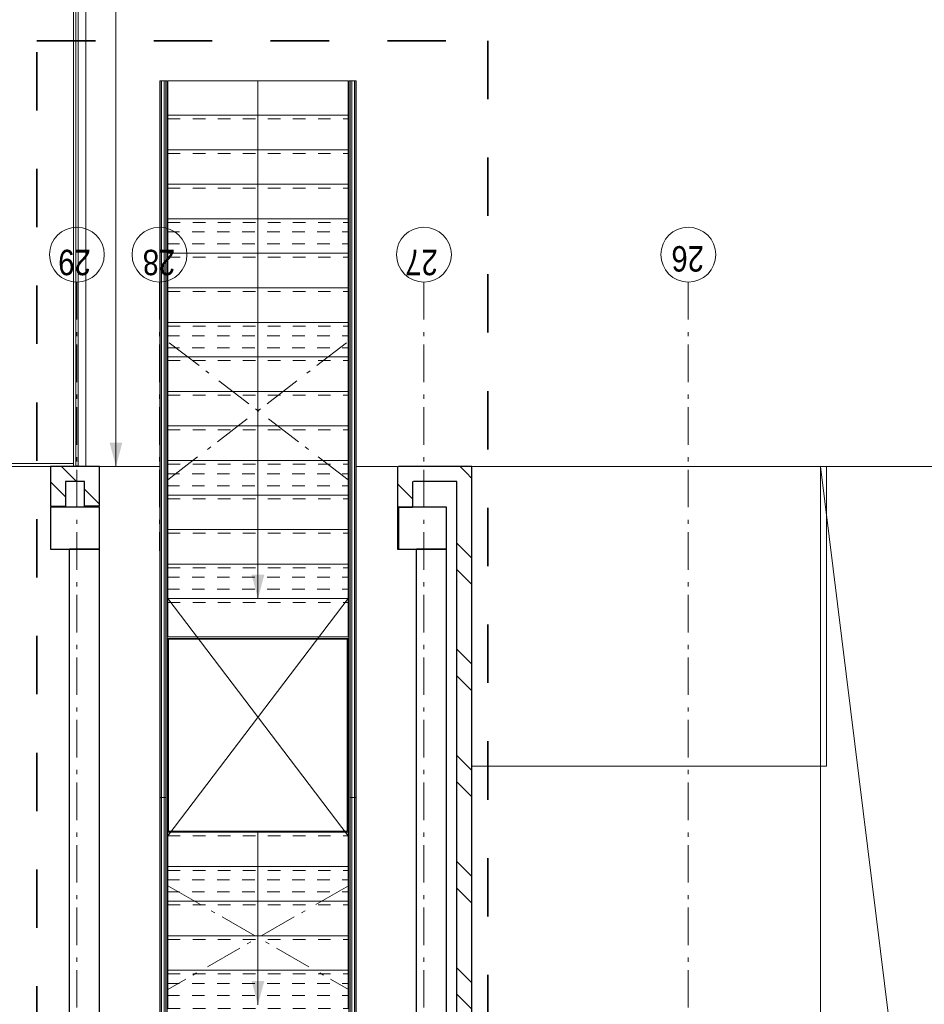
# Model space of a CAD drawing. Header units: millimetres. Extents: x 274596 to 660162, y 141333 to 298920.
# Tile 39 of 165: x 386634 to 392655, y 230823 to 237381. Entities that reach past the tile are written whole.
import ezdxf

# ---------------------------------------------------------------- set-up
doc = ezdxf.new("R2010")
doc.units = ezdxf.units.MM
doc.header["$LTSCALE"] = 400
for name, pattern in [('STYLE_01', [0.416641, 0.208282, -0.208359]), ('STYLE_06', [1.041641, 0.625, -0.208282, 0.069427, -0.138931]), ('STYLE_22', [1.944444, 0.972222, -0.972222])]:
    doc.linetypes.add(name, pattern=pattern)
for name, color, linetype, lineweight in [('Fragmentaanduiding', 1, 'STYLE_22', 35), ('leuning', 43, 'Continuous', 5), ('mat-baksteen', 5, 'Continuous', 25), ('mat-beton (ihwg)', 5, 'Continuous', 25), ('None', 7, 'Continuous', 9), ('Sloopwerk', 92, 'Continuous', 25)]:
    doc.layers.add(name, color=color, linetype=linetype, lineweight=lineweight)
doc.styles.add('Arial Narrow', font='ARIALN.TTF', dxfattribs={"height": 222.25})

# ---------------------------------------------------------------- blocks, each defined once
blk = doc.blocks.new('*U200')
at = {"layer": 'None', "color": 43, "linetype": 'Continuous', "lineweight": 9}
for p, q in [((25680.9, 2244.8), (25935.9, 2244.8)), ((25935.9, 2244.8), (25935.9, 1044.8)), ((25935.9, 1044.8), (25680.9, 1044.8))]:
    blk.add_line(p, q, dxfattribs=at)
at = {"layer": 'None', "color": 43, "linetype": 'STYLE_01', "lineweight": 9}
blk.add_line((25680.9, 2244.8), (25680.9, 1044.8), dxfattribs=at)
blk = doc.blocks.new('*U201')
at = {"layer": 'None', "color": 43, "linetype": 'Continuous', "lineweight": 9}
for p, q in [((25910.9, 2244.8), (26165.9, 2244.8)), ((26165.9, 2244.8), (26165.9, 1044.8)), ((26165.9, 1044.8), (25910.9, 1044.8))]:
    blk.add_line(p, q, dxfattribs=at)
at = {"layer": 'None', "color": 43, "linetype": 'STYLE_01', "lineweight": 9}
blk.add_line((25910.9, 2244.8), (25910.9, 1044.8), dxfattribs=at)
blk = doc.blocks.new('*U202')
at = {"layer": 'None', "color": 43, "linetype": 'Continuous', "lineweight": 9}
for p, q in [((26140.9, 2244.8), (26395.9, 2244.8)), ((26395.9, 2244.8), (26395.9, 1044.8)), ((26395.9, 1044.8), (26140.9, 1044.8))]:
    blk.add_line(p, q, dxfattribs=at)
at = {"layer": 'None', "color": 43, "linetype": 'STYLE_01', "lineweight": 9}
blk.add_line((26140.9, 2244.8), (26140.9, 1044.8), dxfattribs=at)
blk = doc.blocks.new('*U203')
at = {"layer": 'None', "color": 43, "linetype": 'Continuous', "lineweight": 9}
for p, q in [((26370.9, 2244.8), (26625.9, 2244.8)), ((26625.9, 2244.8), (26625.9, 1044.8)), ((26625.9, 1044.8), (26370.9, 1044.8))]:
    blk.add_line(p, q, dxfattribs=at)
at = {"layer": 'None', "color": 43, "linetype": 'STYLE_01', "lineweight": 9}
blk.add_line((26370.9, 2244.8), (26370.9, 1044.8), dxfattribs=at)
blk = doc.blocks.new('*U204')
at = {"layer": 'None', "color": 43, "linetype": 'Continuous', "lineweight": 9}
for p, q in [((26600.9, 2244.8), (26855.9, 2244.8)), ((26855.9, 2244.8), (26855.9, 1044.8)), ((26855.9, 1044.8), (26600.9, 1044.8))]:
    blk.add_line(p, q, dxfattribs=at)
at = {"layer": 'None', "color": 43, "linetype": 'STYLE_01', "lineweight": 9}
blk.add_line((26600.9, 2244.8), (26600.9, 1044.8), dxfattribs=at)
blk = doc.blocks.new('*U205')
at = {"layer": 'None', "color": 8, "linetype": 'Continuous', "lineweight": 5}
for p, q in [((28385.9, 2244.8), (28640.9, 2244.8)), ((28640.9, 2244.8), (28640.9, 1044.8)), ((28640.9, 1044.8), (28385.9, 1044.8))]:
    blk.add_line(p, q, dxfattribs=at)
at = {"layer": 'None', "color": 8, "linetype": 'STYLE_01', "lineweight": 5}
blk.add_line((28385.9, 2244.8), (28385.9, 1044.8), dxfattribs=at)
blk = doc.blocks.new('*U206')
at = {"layer": 'None', "color": 8, "linetype": 'Continuous', "lineweight": 5}
for p, q in [((28615.9, 2244.8), (28870.9, 2244.8)), ((28870.9, 2244.8), (28870.9, 1044.8)), ((28870.9, 1044.8), (28615.9, 1044.8))]:
    blk.add_line(p, q, dxfattribs=at)
at = {"layer": 'None', "color": 8, "linetype": 'STYLE_01', "lineweight": 5}
blk.add_line((28615.9, 2244.8), (28615.9, 1044.8), dxfattribs=at)
blk = doc.blocks.new('*U207')
at = {"layer": 'None', "color": 8, "linetype": 'Continuous', "lineweight": 5}
for p, q in [((28845.9, 2244.8), (29100.9, 2244.8)), ((29100.9, 2244.8), (29100.9, 1044.8)), ((29100.9, 1044.8), (28845.9, 1044.8))]:
    blk.add_line(p, q, dxfattribs=at)
at = {"layer": 'None', "color": 8, "linetype": 'STYLE_01', "lineweight": 5}
blk.add_line((28845.9, 2244.8), (28845.9, 1044.8), dxfattribs=at)
blk = doc.blocks.new('*U208')
at = {"layer": 'None', "color": 8, "linetype": 'Continuous', "lineweight": 5}
for p, q in [((29075.9, 2244.8), (29330.9, 2244.8)), ((29330.9, 2244.8), (29330.9, 1044.8)), ((29330.9, 1044.8), (29075.9, 1044.8))]:
    blk.add_line(p, q, dxfattribs=at)
at = {"layer": 'None', "color": 8, "linetype": 'STYLE_01', "lineweight": 5}
blk.add_line((29075.9, 2244.8), (29075.9, 1044.8), dxfattribs=at)
blk = doc.blocks.new('*U209')
at = {"layer": 'None', "color": 8, "linetype": 'Continuous', "lineweight": 5}
for p, q in [((29305.9, 2244.8), (29560.9, 2244.8)), ((29560.9, 2244.8), (29560.9, 1044.8)), ((29560.9, 1044.8), (29305.9, 1044.8))]:
    blk.add_line(p, q, dxfattribs=at)
at = {"layer": 'None', "color": 8, "linetype": 'STYLE_01', "lineweight": 5}
blk.add_line((29305.9, 2244.8), (29305.9, 1044.8), dxfattribs=at)
blk = doc.blocks.new('*U210')
at = {"layer": 'None', "color": 8, "linetype": 'Continuous', "lineweight": 5}
for p, q in [((29535.9, 2244.8), (29790.9, 2244.8)), ((29790.9, 2244.8), (29790.9, 1044.8)), ((29790.9, 1044.8), (29535.9, 1044.8))]:
    blk.add_line(p, q, dxfattribs=at)
at = {"layer": 'None', "color": 8, "linetype": 'STYLE_01', "lineweight": 5}
blk.add_line((29535.9, 2244.8), (29535.9, 1044.8), dxfattribs=at)
blk = doc.blocks.new('*U211')
at = {"layer": 'None', "color": 8, "linetype": 'Continuous', "lineweight": 5}
for p, q in [((29765.9, 2244.8), (30020.9, 2244.8)), ((30020.9, 2244.8), (30020.9, 1044.8)), ((30020.9, 1044.8), (29765.9, 1044.8))]:
    blk.add_line(p, q, dxfattribs=at)
at = {"layer": 'None', "color": 8, "linetype": 'STYLE_01', "lineweight": 5}
blk.add_line((29765.9, 2244.8), (29765.9, 1044.8), dxfattribs=at)
blk = doc.blocks.new('*U212')
at = {"layer": 'None', "color": 8, "linetype": 'Continuous', "lineweight": 5}
for p, q in [((29995.9, 2244.8), (30250.9, 2244.8)), ((30250.9, 2244.8), (30250.9, 1044.8)), ((30250.9, 1044.8), (29995.9, 1044.8))]:
    blk.add_line(p, q, dxfattribs=at)
at = {"layer": 'None', "color": 8, "linetype": 'STYLE_01', "lineweight": 5}
blk.add_line((29995.9, 2244.8), (29995.9, 1044.8), dxfattribs=at)
blk = doc.blocks.new('*U213')
at = {"layer": 'None', "color": 8, "linetype": 'Continuous', "lineweight": 5}
for p, q in [((30225.9, 2244.8), (30480.9, 2244.8)), ((30480.9, 2244.8), (30480.9, 1044.8)), ((30480.9, 1044.8), (30225.9, 1044.8))]:
    blk.add_line(p, q, dxfattribs=at)
at = {"layer": 'None', "color": 8, "linetype": 'STYLE_01', "lineweight": 5}
blk.add_line((30225.9, 2244.8), (30225.9, 1044.8), dxfattribs=at)
blk = doc.blocks.new('*U214')
at = {"layer": 'None', "color": 8, "linetype": 'Continuous', "lineweight": 5}
for p, q in [((30455.9, 2244.8), (30710.9, 2244.8)), ((30710.9, 2244.8), (30710.9, 1044.8)), ((30710.9, 1044.8), (30455.9, 1044.8))]:
    blk.add_line(p, q, dxfattribs=at)
at = {"layer": 'None', "color": 8, "linetype": 'STYLE_01', "lineweight": 5}
blk.add_line((30455.9, 2244.8), (30455.9, 1044.8), dxfattribs=at)
blk = doc.blocks.new('*U215')
at = {"layer": 'None', "color": 8, "linetype": 'Continuous', "lineweight": 5}
for p, q in [((30685.9, 2244.8), (30940.9, 2244.8)), ((30940.9, 2244.8), (30940.9, 1044.8)), ((30940.9, 1044.8), (30685.9, 1044.8))]:
    blk.add_line(p, q, dxfattribs=at)
at = {"layer": 'None', "color": 8, "linetype": 'STYLE_01', "lineweight": 5}
blk.add_line((30685.9, 2244.8), (30685.9, 1044.8), dxfattribs=at)
blk = doc.blocks.new('*U216')
at = {"layer": 'None', "color": 8, "linetype": 'Continuous', "lineweight": 5}
for p, q in [((30915.9, 2244.8), (31170.9, 2244.8)), ((31170.9, 2244.8), (31170.9, 1044.8)), ((31170.9, 1044.8), (30915.9, 1044.8))]:
    blk.add_line(p, q, dxfattribs=at)
at = {"layer": 'None', "color": 8, "linetype": 'STYLE_01', "lineweight": 5}
blk.add_line((30915.9, 2244.8), (30915.9, 1044.8), dxfattribs=at)
blk = doc.blocks.new('*U217')
at = {"layer": 'None', "color": 8, "linetype": 'Continuous', "lineweight": 5}
for p, q in [((31145.9, 2244.8), (31400.9, 2244.8)), ((31400.9, 2244.8), (31400.9, 1044.8)), ((31400.9, 1044.8), (31145.9, 1044.8))]:
    blk.add_line(p, q, dxfattribs=at)
at = {"layer": 'None', "color": 8, "linetype": 'STYLE_01', "lineweight": 5}
blk.add_line((31145.9, 2244.8), (31145.9, 1044.8), dxfattribs=at)
blk = doc.blocks.new('*U218')
at = {"layer": 'None', "color": 8, "linetype": 'Continuous', "lineweight": 5}
for p, q in [((31375.9, 2244.8), (31630.9, 2244.8)), ((31630.9, 2244.8), (31630.9, 1044.8)), ((31630.9, 1044.8), (31375.9, 1044.8))]:
    blk.add_line(p, q, dxfattribs=at)
at = {"layer": 'None', "color": 8, "linetype": 'STYLE_01', "lineweight": 5}
blk.add_line((31375.9, 2244.8), (31375.9, 1044.8), dxfattribs=at)
blk = doc.blocks.new('*U219')
at = {"layer": 'None', "color": 8, "linetype": 'Continuous', "lineweight": 5}
for p, q in [((31605.9, 2244.8), (31860.9, 2244.8)), ((31860.9, 2244.8), (31860.9, 1044.8)), ((31860.9, 1044.8), (31605.9, 1044.8))]:
    blk.add_line(p, q, dxfattribs=at)
at = {"layer": 'None', "color": 8, "linetype": 'STYLE_01', "lineweight": 5}
blk.add_line((31605.9, 2244.8), (31605.9, 1044.8), dxfattribs=at)
blk = doc.blocks.new('*X220')
at = {"layer": 'None', "lineweight": 9}
blk.add_line((29075.7, 615), (29175.7, 715), dxfattribs=at)
blk = doc.blocks.new('*U221')
at = {"layer": 'leuning', "color": 140, "lineweight": 15}
for p, q in [((31860.9, 2298.3), (25225.9, 2298.3)), ((31860.9, 2298.3), (31860.9, 2258.3)), ((31860.9, 2258.3), (25185.9, 2258.3)), ((25185.9, 1031.3), (31860.9, 1031.3)), ((25225.9, 991.3), (31860.9, 991.3)), ((31860.9, 991.3), (31860.9, 1031.3))]:
    blk.add_line(p, q, dxfattribs=at)
at = {"layer": 'mat-baksteen', "lineweight": 25}
for p, q in [((29021.1, 715), (29021.1, 615)), ((29291.1, 715), (29021.1, 715)), ((29191.1, 615), (29021.1, 615))]:
    blk.add_line(p, q, dxfattribs=at)
at = {"layer": 'None', "color": 8, "linetype": 'Continuous', "lineweight": 5}
for p, q in [((29291.1, 2700), (29291.1, 2298.3)), ((26855.9, 1644.8), (25705.9, 1644.8)), ((31860.9, 1644.8), (28410.9, 1644.8)), ((29291.1, 991.3), (29291.1, 715))]:
    blk.add_line(p, q, dxfattribs=at)
at = {"layer": 'None', "color": 43, "lineweight": 9}
for p, q in [((25184.9, 2296.8), (31860.9, 2296.8)), ((31860.9, 2286.8), (31860.9, 2296.8)), ((25184.9, 2286.8), (31860.9, 2286.8)), ((25184.9, 2269.8), (31860.9, 2269.8)), ((25184.9, 2249.8), (31860.9, 2249.8)), ((31860.9, 2249.8), (31860.9, 2269.8)), ((31860.9, 1039.8), (25184.9, 1039.8)), ((31860.9, 1019.8), (25184.9, 1019.8)), ((31860.9, 1002.8), (25184.9, 1002.8)), ((31860.9, 992.8), (25184.9, 992.8)), ((31860.9, 1039.8), (31860.9, 1019.8)), ((31860.9, 1002.8), (31860.9, 992.8))]:
    blk.add_line(p, q, dxfattribs=at)
at = {"layer": 'None', "lineweight": 9}
for p, q in [((27085.9, 2298.3), (27085.9, 2258.3)), ((27085.9, 1031.3), (27085.9, 991.3))]:
    blk.add_line(p, q, dxfattribs=at)
at = {"layer": 'None', "color": 8, "linetype": 'STYLE_01', "lineweight": 5}
for p, q in [((25767.4, 2249.8), (25767.4, 1039.8)), ((25847.4, 2249.8), (25847.4, 1039.8)), ((26457.4, 2249.8), (26457.4, 1039.8)), ((26537.4, 2249.8), (26537.4, 1039.8)), ((28473.4, 2249.8), (28473.4, 1039.8)), ((28553.4, 2249.8), (28553.4, 1039.8)), ((29162.4, 2249.8), (29162.4, 1039.8)), ((29242.4, 2249.8), (29242.4, 1039.8)), ((30082.4, 2249.8), (30082.4, 1039.8)), ((30162.4, 2249.8), (30162.4, 1039.8)), ((30773.4, 2249.8), (30773.4, 1039.8)), ((30853.4, 2249.8), (30853.4, 1039.8))]:
    blk.add_line(p, q, dxfattribs=at)
at = {"layer": 'None', "linetype": 'STYLE_06', "lineweight": 9}
for p, q in [((26498.4, 2244.8), (25807.4, 1041.8)), ((26498.4, 1041.8), (25807.4, 2244.8)), ((29202.4, 2244.8), (30122.4, 1044.8)), ((29202.4, 1044.8), (30122.4, 2244.8))]:
    blk.add_line(p, q, dxfattribs=at)
at = {"layer": 'None', "color": 43, "linetype": 'STYLE_01', "lineweight": 9}
blk.add_line((26830.9, 2244.8), (26830.9, 1044.8), dxfattribs=at)
at = {"layer": 'None', "color": 43, "linetype": 'Continuous', "lineweight": 9}
for p, q in [((28410.9, 2244.8), (26830.9, 1044.8)), ((26830.9, 2244.8), (28410.9, 1044.8))]:
    blk.add_line(p, q, dxfattribs=at)
for points in [[(26855.9, 2244.8), (28145.9, 2244.8), (28145.9, 1044.8), (26855.9, 1044.8)], [(26860.9, 2239.8), (28140.9, 2239.8), (28140.9, 1049.8), (26860.9, 1049.8)], [(28155.9, 2244.8), (28410.9, 2244.8), (28410.9, 1044.8), (28155.9, 1044.8)]]:
    blk.add_lwpolyline(points, close=True, dxfattribs=at)
at = {"layer": 'None', "color": 8, "lineweight": 5}
for points in [[(25705.9, 1644.8), (25864.7, 1687.4), (25864.7, 1602.3)], [(28410.9, 1644.8), (28569.7, 1687.4), (28569.7, 1602.3)]]:
    blk.add_solid(points, dxfattribs=at)
at = {"layer": 'mat-baksteen'}
blk.add_blockref('*X220', (0, 0), dxfattribs=at)
at = {"layer": 'None', "color": 7}
for name in ['*U200', '*U201', '*U202', '*U203', '*U204', '*U205', '*U206', '*U207', '*U208', '*U209', '*U210', '*U211', '*U212', '*U213', '*U214', '*U215', '*U216', '*U217', '*U218', '*U219']:
    blk.add_blockref(name, (0, 0), dxfattribs=at)
blk = doc.blocks.new('*U306')
at = {"layer": 'None', "color": 8, "linetype": 'Continuous', "lineweight": 5}
for points in [[(27294.4, 220), (29291.1, 220), (29291.1, -2140), (27294.4, -2140)], [(29291.1, -4080), (29291.1, -2100), (21471.1, -2100), (21471.1, -4080)]]:
    blk.add_lwpolyline(points, close=True, dxfattribs=at)
blk.add_lwpolyline([(29291.1, -2100), (21471.1, -3067.7), (21471.1, -3112.3), (29291.1, -4080)], dxfattribs=at)
blk = doc.blocks.new('*X1065')
at = {"layer": 'None', "lineweight": 9}
blk.add_line((29251.2, 259.8), (29291.1, 299.7), dxfattribs=at)
blk = doc.blocks.new('*X1066')
at = {"layer": 'None', "lineweight": 9}
for p, q in [((23554.5, 220), (23654.5, 320)), ((23730.9, 220), (23830.9, 320)), ((24261.6, 220), (24361.6, 320)), ((24438, 220), (24538, 320)), ((24968.7, 220), (25068.7, 320)), ((25145.1, 220), (25245.1, 320)), ((25675.8, 220), (25775.8, 320)), ((25852.2, 220), (25952.2, 320)), ((26383, 220), (26483, 320)), ((26559.3, 220), (26659.3, 320)), ((27090.1, 220), (27190.1, 320)), ((27266.4, 220), (27366.4, 320)), ((27797.2, 220), (27897.2, 320)), ((27973.6, 220), (28073.6, 320)), ((28504.3, 220), (28604.3, 320)), ((28680.7, 220), (28780.7, 320)), ((29211.4, 220), (29251.2, 259.8))]:
    blk.add_line(p, q, dxfattribs=at)
blk = doc.blocks.new('*X1067')
at = {"layer": 'None', "lineweight": 9}
blk.add_line((29088, 2925), (29188, 3025), dxfattribs=at)
blk = doc.blocks.new('*X1068')
at = {"layer": 'None', "lineweight": 9}
blk.add_line((29191.1, 2851.7), (29291.1, 2951.7), dxfattribs=at)
blk = doc.blocks.new('*X1069')
at = {"layer": 'None', "lineweight": 9}
blk.add_line((29039.3, 2700), (29139.3, 2800), dxfattribs=at)

msp = doc.modelspace()

# ---------------------------------------------------------------- linework, layer by layer
at = {"layer": 'Fragmentaanduiding', "lineweight": 35}
msp.add_lwpolyline([(386748.37855, 228221.42983), (386748.37855, 237241.42983), (389749.8842, 237241.42983), (389749.8842, 228221.42983)], close=True, dxfattribs=at)
at = {"layer": 'mat-baksteen', "lineweight": 25}
for p, q in [((386839.41069, 234405.42983), (386839.41069, 234140.38919)), ((387164.41069, 234405.42983), (386839.41069, 234405.42983)), ((387164.41069, 234140.38919), (387164.41069, 234405.42983)), ((389644.41069, 234405.42983), (389154.37006, 234405.42983)), ((389644.41069, 228415.42983), (389644.41069, 234405.42983)), ((386939.41069, 234305.42983), (386939.41069, 234140.38919)), ((387064.41069, 234305.42983), (386939.41069, 234305.42983)), ((387064.41069, 234140.38919), (387064.41069, 234305.42983)), ((389544.41069, 234305.42983), (389254.37006, 234305.42983)), ((389544.41069, 228415.42983), (389544.41069, 234305.42983)), ((386839.41069, 234140.38919), (386939.41069, 234140.38919)), ((387164.41069, 234140.38919), (387064.41069, 234140.38919))]:
    msp.add_line(p, q, dxfattribs=at)
at = {"layer": 'mat-beton (ihwg)', "lineweight": 25}
for p, q in [((387164.41069, 233855.42983), (386964.41069, 233855.42983)), ((386964.41069, 228415.42983), (386964.41069, 233855.42983)), ((387164.41069, 228415.42983), (387164.41069, 233855.42983)), ((389474.37006, 233855.42983), (389274.37006, 233855.42983)), ((389274.37006, 228415.42983), (389274.37006, 233855.42983)), ((389474.37006, 228415.42983), (389474.37006, 233855.42983))]:
    msp.add_line(p, q, dxfattribs=at)
msp.add_lwpolyline([(387164.41069, 233855.42983), (387164.41069, 234135.42983), (386839.41069, 234135.42983), (386839.41069, 233855.42983)], close=True, dxfattribs=at)
at = {"layer": 'None', "color": 43, "linetype": 'Continuous', "lineweight": 9}
for p, q in [((386991.41069, 256565.42983), (386991.41069, 234410.38919)), ((387074.41069, 256565.42983), (387074.41069, 234405.42983))]:
    msp.add_line(p, q, dxfattribs=at)
at = {"layer": 'None', "color": 140, "linetype": 'Continuous', "lineweight": 15}
for p, q in [((387022.41069, 234410.38919), (387022.41069, 256545.42983)), ((387006.41069, 234410.38919), (387006.41069, 242535.47046)), ((387022.41069, 234410.38919), (387006.41069, 234410.38919))]:
    msp.add_line(p, q, dxfattribs=at)
at = {"layer": 'None', "color": 8, "lineweight": 5}
msp.add_line((387274.41069, 237521.42983), (387274.41069, 234405.42983), dxfattribs=at)
at = {"layer": 'None', "color": 7, "linetype": 'STYLE_06', "lineweight": 9}
for p, q in [((387014.41069, 235633.94993), (387014.41069, 225451.42983)), ((387564.41069, 235633.94993), (387569.58958, 225451.42983)), ((389324.41069, 235633.94993), (389324.41069, 225451.42983)), ((391084.41069, 235633.94993), (391084.41069, 225451.42983))]:
    msp.add_line(p, q, dxfattribs=at)
at = {"layer": 'None', "color": 8, "linetype": 'Continuous', "lineweight": 5}
msp.add_lwpolyline([(385289.41046, 234425.42983), (385289.41046, 234410.38919), (385415.89702, 234410.38919), (385415.89702, 234405.42983), (386991.41069, 234405.42983), (386991.41069, 234425.42983)], close=True, dxfattribs=at)
at = {"layer": 'None', "color": 92, "lineweight": 25}
msp.add_lwpolyline([(389474.37006, 233855.42983), (389474.37006, 234135.42983), (389154.37006, 234135.42983), (389154.37006, 233855.42983)], close=True, dxfattribs=at)
at = {"layer": 'None', "color": 43, "linetype": 'Continuous', "lineweight": 9}
for centre in [(387014.41069, 235816.55635), (387564.41069, 235816.55635), (389324.41069, 235816.55635), (391084.41069, 235816.55635)]:
    msp.add_circle(centre, 182.60642, dxfattribs=at)
at = {"layer": 'None', "color": 8, "lineweight": 5}
msp.add_solid([(387274.41069, 234405.42983), (387231.87376, 234564.17983), (387316.94763, 234564.17983)], dxfattribs=at)
at = {"layer": 'Sloopwerk', "lineweight": 25}
msp.add_lwpolyline([(389474.37006, 233855.42983), (389474.37006, 234135.42983), (389149.41069, 234135.42983), (389149.41069, 233855.42983)], close=True, dxfattribs=at)

# ---------------------------------------------------------------- block references
at = {"layer": 'mat-baksteen', "rotation": 90}
for name in ['*X1068', '*X1065', '*X1066', '*X1067', '*X1069']:
    msp.add_blockref(name, (389864.41069, 205114.37046), dxfattribs=at)
at = {"layer": 'None', "color": 7, "rotation": 90}
for name in ['*U221', '*U306']:
    msp.add_blockref(name, (389864.41069, 205114.37046), dxfattribs=at)

# ---------------------------------------------------------------- texts
at = {"layer": 'None', "color": 8, "char_height": 169.333333, "attachment_point": 1, "rotation": 180, "style": 'Arial Narrow'}
for s, insert in [('29', (387106.63962, 235679.54727)), ('28', (387668.413, 235679.54727)), ('27', (389416.63962, 235679.54727)), ('26', (391188.413, 235703.79876))]:
    msp.add_mtext(s, dxfattribs=dict(at, insert=insert))

doc.saveas('drawing.dxf')
